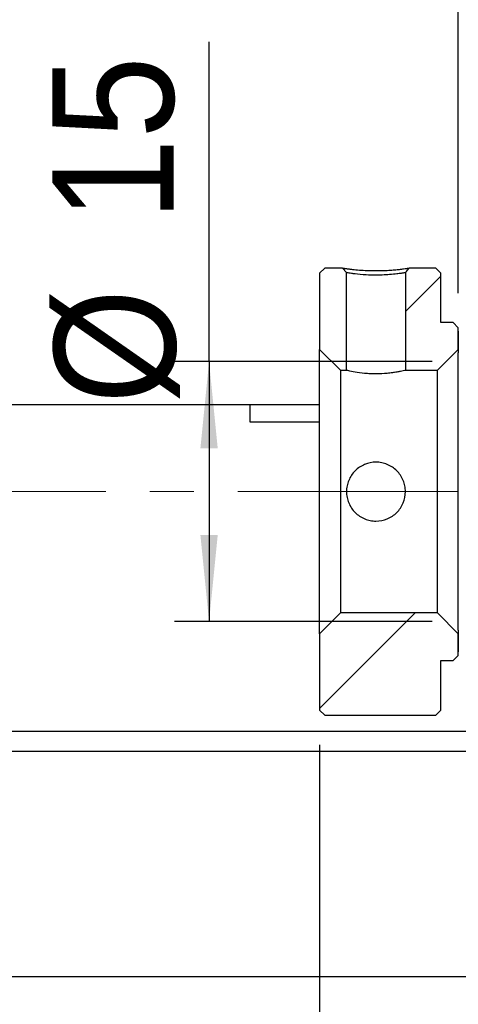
# Model space of a CAD drawing. Header units: millimetres. Extents: x 58 to 533, y 13 to 399.
# Tile 4 of 8: x 438 to 463, y 70 to 127. Entities that reach past the tile are written whole.
import ezdxf

# ---------------------------------------------------------------- set-up
doc = ezdxf.new("R2010")
doc.units = ezdxf.units.MM
doc.header["$LTSCALE"] = 2
doc.linetypes.add('CENTERX2', pattern=[20.32, 12.7, -2.54, 2.54, -2.54])
doc.layers.add('FORMAT', color=7, linetype='Continuous')
doc.styles.add('SLDTEXTSTYLE0', font='GOTHIC.TTF', dxfattribs={"width": 0.913})
doc.dimstyles.new('SLDDIMSTYLE2', dxfattribs={"dimtxt": 7, "dimasz": 5, "dimexe": 0, "dimexo": 0.0625, "dimgap": 1.75, "dimtad": 1, "dimrnd": 1e-09, "dimzin": 12, "dimdsep": 46, "dimtxsty": 'SLDTEXTSTYLE0', "dimsah": 1, "dimcen": 0.09, "dimadec": 0, "dimazin": 3, "dimtfac": 1, "dimtofl": 0, "dimtmove": 0, "dimatfit": 3, "dimfxl": 0, "dimfrac": 2, "dimtolj": 1, "dimtzin": 12, "dimarcsym": 0})
doc.dimstyles.new('SLDDIMSTYLE3', dxfattribs={"dimtxt": 7, "dimasz": 5, "dimexe": 0, "dimexo": 0.0625, "dimgap": 1.75, "dimtad": 1, "dimrnd": 1e-09, "dimzin": 12, "dimdsep": 46, "dimtxsty": 'SLDTEXTSTYLE0', "dimsah": 1, "dimcen": 0.09, "dimadec": 0, "dimazin": 3, "dimtfac": 1, "dimtmove": 0, "dimatfit": 0, "dimfxl": 0, "dimfrac": 2, "dimtolj": 1, "dimtzin": 12, "dimarcsym": 0})

# ---------------------------------------------------------------- blocks, each defined once
blk = doc.blocks.new('_D_12')
at = {"layer": 'FORMAT', "color": 7}
for p, q in [((455.19, 84.919), (455.19, 55.283)), ((495.19, 80.019), (495.19, 55.283)), ((495.19, 57.283), (455.19, 57.283))]:
    blk.add_line(p, q, dxfattribs=at)
for centre, start, end in [((481.786, 62.839), 153.4349, 206.5651), ((469.905, 62.839), 333.4349, 26.5651)]:
    blk.add_arc(centre, 12.424, start, end, dxfattribs=at)
for points in [[(455.19, 57.283), (460.19, 56.783), (460.19, 57.783)], [(495.19, 57.283), (490.19, 57.783), (490.19, 56.783)]]:
    blk.add_solid(points, dxfattribs=at)
at = {"layer": 'FORMAT', "color": 7, "insert": (470.673, 66.225), "char_height": 7, "attachment_point": 1, "style": 'SLDTEXTSTYLE0'}
blk.add_mtext('40', dxfattribs=at)
blk = doc.blocks.new('_D_13')
at = {"layer": 'FORMAT', "color": 7}
for p, q in [((501.19, 69.519), (501.19, 40.669)), ((402.19, 63.599), (402.19, 40.669)), ((501.19, 42.669), (402.19, 42.669))]:
    blk.add_line(p, q, dxfattribs=at)
for points in [[(402.19, 42.669), (407.19, 42.169), (407.19, 43.169)], [(501.19, 42.669), (496.19, 43.169), (496.19, 42.169)]]:
    blk.add_solid(points, dxfattribs=at)
at = {"layer": 'FORMAT', "color": 7, "insert": (448.327, 51.61), "char_height": 7, "attachment_point": 1, "style": 'SLDTEXTSTYLE0'}
blk.add_mtext('99', dxfattribs=at)
blk = doc.blocks.new('_D_15')
at = {"layer": 'FORMAT', "color": 7}
for p, q in [((448.813, 107.019), (448.813, 125.479)), ((461.69, 107.019), (446.813, 107.019)), ((448.813, 107.019), (448.813, 92.019)), ((461.69, 92.019), (446.813, 92.019))]:
    blk.add_line(p, q, dxfattribs=at)
for points in [[(448.813, 107.019), (448.313, 102.019), (449.313, 102.019)], [(448.813, 92.019), (449.313, 97.019), (448.313, 97.019)]]:
    blk.add_solid(points, dxfattribs=at)
at = {"layer": 'FORMAT', "color": 7, "char_height": 7, "attachment_point": 1, "rotation": 90, "style": 'SLDTEXTSTYLE0'}
for s, insert in [('15', (439.765, 115.135)), ('%%c', (439.872, 104.578))]:
    blk.add_mtext(s, dxfattribs=dict(at, insert=insert))
blk = doc.blocks.new('_D_16')
at = {"layer": 'FORMAT', "color": 7}
for p, q in [((463.19, 110.969), (463.19, 132.801)), ((473.19, 111.019), (473.19, 132.801)), ((463.19, 130.801), (452.19, 130.801)), ((463.19, 130.801), (473.19, 130.801)), ((473.19, 130.801), (484.19, 130.801))]:
    blk.add_line(p, q, dxfattribs=at)
for points in [[(463.19, 130.801), (458.19, 131.301), (458.19, 130.301)], [(473.19, 130.801), (478.19, 130.301), (478.19, 131.301)]]:
    blk.add_solid(points, dxfattribs=at)
at = {"layer": 'FORMAT', "color": 7, "insert": (462.515, 139.742), "char_height": 7, "attachment_point": 1, "style": 'SLDTEXTSTYLE0'}
blk.add_mtext('10', dxfattribs=at)

msp = doc.modelspace()

# ---------------------------------------------------------------- hatches: boundary and pattern name
at = {"linetype": 'Continuous', "lineweight": 18}
h = msp.add_hatch(dxfattribs=at)
h.set_pattern_fill('ANSI31', scale=2, style=0)
h.paths.add_polyline_path([(456.74, 112.153), (456.518, 112.419), (455.49, 112.419), (455.19, 112.119), (455.19, 107.719), (456.39, 106.519), (456.74, 106.519)], flags=0)
h = msp.add_hatch(dxfattribs=at)
h.set_pattern_fill('ANSI31', scale=2, style=0)
edge = h.paths.add_edge_path(flags=0)
edge.add_line((462.19, 112.119), (461.89, 112.419))
edge.add_line((461.89, 112.419), (460.362, 112.419))
edge.add_line((460.362, 112.419), (460.14, 112.153))
edge.add_line((460.14, 112.153), (460.14, 106.519))
edge.add_line((460.14, 106.519), (461.99, 106.519))
edge.add_line((461.99, 106.519), (463.19, 107.719))
edge.add_line((463.19, 107.719), (463.19, 108.969))
edge.add_line((463.19, 108.969), (462.89, 109.269))
edge.add_line((462.89, 109.269), (462.19, 109.269))
edge.add_line((462.19, 109.269), (462.19, 112.119))
h = msp.add_hatch(dxfattribs=at)
h.set_pattern_fill('ANSI31', scale=2, style=0)
edge = h.paths.add_edge_path(flags=0)
edge.add_line((472.69, 107.019), (473.19, 107.519))
edge.add_line((473.19, 107.519), (473.19, 108.769))
edge.add_line((473.19, 108.769), (472.69, 109.269))
edge.add_line((472.69, 109.269), (463.69, 109.269))
edge.add_arc((463.69, 108.769), 0.5, 90, 180)
edge.add_line((463.19, 108.769), (463.19, 107.519))
edge.add_arc((463.69, 107.519), 0.5, 180, 270)
edge.add_line((463.69, 107.019), (472.69, 107.019))
h = msp.add_hatch(dxfattribs=at)
h.set_pattern_fill('ANSI31', scale=2, style=0)
h.paths.add_polyline_path([(455.19, 86.919), (455.49, 86.619), (461.89, 86.619), (462.19, 86.919), (462.19, 89.769), (462.89, 89.769), (463.19, 90.069), (463.19, 91.319), (461.99, 92.519), (456.39, 92.519), (455.19, 91.319)], flags=0)
h = msp.add_hatch(dxfattribs=at)
h.set_pattern_fill('ANSI31', scale=2, style=0)
edge = h.paths.add_edge_path(flags=0)
edge.add_line((473.19, 91.519), (472.69, 92.019))
edge.add_line((472.69, 92.019), (463.69, 92.019))
edge.add_arc((463.69, 91.519), 0.5, 90, 180)
edge.add_line((463.19, 91.519), (463.19, 90.269))
edge.add_arc((463.69, 90.269), 0.5, 180, 270)
edge.add_line((463.69, 89.769), (472.69, 89.769))
edge.add_line((472.69, 89.769), (473.19, 90.269))
edge.add_line((473.19, 90.269), (473.19, 91.519))

# ---------------------------------------------------------------- linework, layer by layer
at = {"color": 7, "linetype": 'Continuous', "lineweight": 25}
for p, q in [((455.19, 112.119), (455.49, 112.419)), ((455.19, 112.119), (455.19, 107.719)), ((456.518, 112.419), (455.49, 112.419)), ((456.518, 112.419), (456.74, 112.153)), ((456.74, 106.519), (456.74, 112.153)), ((460.14, 112.153), (460.14, 106.519)), ((461.89, 112.419), (460.362, 112.419)), ((461.89, 112.419), (462.19, 112.119)), ((462.19, 109.269), (462.19, 112.119)), ((462.89, 109.269), (462.19, 109.269)), ((462.89, 109.269), (463.19, 108.969)), ((463.19, 107.719), (463.19, 108.969)), ((463.19, 108.769), (463.19, 107.519)), ((456.39, 106.519), (455.19, 107.719)), ((455.19, 91.319), (455.19, 107.719)), ((463.19, 107.719), (461.99, 106.519)), ((463.19, 91.519), (463.19, 107.519)), ((456.39, 106.519), (456.74, 106.519)), ((456.39, 106.519), (456.39, 92.519)), ((460.14, 106.519), (461.99, 106.519)), ((461.99, 92.519), (461.99, 106.519)), ((451.19, 104.519), (412.19, 104.519)), ((451.19, 103.519), (451.19, 104.519)), ((455.19, 104.519), (451.19, 104.519)), ((455.19, 103.519), (451.19, 103.519)), ((455.19, 91.319), (456.39, 92.519)), ((461.99, 92.519), (456.39, 92.519)), ((461.99, 92.519), (463.19, 91.319)), ((463.19, 91.519), (463.19, 90.269)), ((455.19, 91.319), (455.19, 86.919)), ((463.19, 90.069), (463.19, 91.319)), ((462.19, 89.769), (462.89, 89.769)), ((462.19, 86.919), (462.19, 89.769)), ((463.19, 90.069), (462.89, 89.769)), ((455.49, 86.619), (455.19, 86.919)), ((462.19, 86.919), (461.89, 86.619)), ((455.49, 86.619), (461.89, 86.619)), ((403.19, 85.695), (465.19, 85.695)), ((465.19, 84.519), (403.19, 84.519)), ((471.19, 71.519), (403.19, 71.519))]:
    msp.add_line(p, q, dxfattribs=at)
at = {"color": 7, "linetype": 'Continuous', "lineweight": 25, "flags": 128}
msp.add_lwpolyline([(460.14, 112.153), (460.2, 112.225), (460.26, 112.297), (460.362, 112.419)], dxfattribs=at)
at = {"color": 7, "linetype": 'Continuous', "lineweight": 25}
for points, knots in [([(456.518, 112.419), (456.519, 112.418), (456.521, 112.418), (456.535, 112.416), (456.559, 112.412), (456.591, 112.407), (456.633, 112.4), (456.685, 112.393), (456.745, 112.384), (456.815, 112.375), (456.895, 112.365), (456.983, 112.355), (457.163, 112.334), (457.464, 112.304), (457.935, 112.275), (458.396, 112.266), (458.817, 112.272), (459.18, 112.29), (459.516, 112.314), (459.808, 112.344), (460.047, 112.373), (460.205, 112.395), (460.3, 112.409), (460.352, 112.417), (460.359, 112.418), (460.362, 112.419)], [0, 0, 0, 0, 0.0239038, 0.0472722, 0.0702116, 0.0928339, 0.1152561, 0.1375983, 0.1599819, 0.1825275, 0.2053533, 0.228573, 0.252295, 0.336516, 0.4171729, 0.5005155, 0.5617813, 0.6241268, 0.6864345, 0.7484227, 0.8106193, 0.8739391, 0.9163885, 0.9581761, 1, 1, 1, 1]), ([(460.14, 112.153), (460.139, 112.153), (460.137, 112.152), (460.12, 112.149), (460.089, 112.143), (460.041, 112.135), (459.975, 112.124), (459.887, 112.112), (459.777, 112.097), (459.575, 112.071), (459.257, 112.039), (458.835, 112.013), (458.37, 112.001), (457.801, 112.023), (457.322, 112.067), (457.032, 112.106), (456.888, 112.127), (456.797, 112.142), (456.748, 112.151), (456.743, 112.152), (456.74, 112.153)], [0, 0, 0, 0, 0.024598, 0.051114, 0.079553, 0.109919, 0.142216, 0.176446, 0.212612, 0.250715, 0.34805, 0.431301, 0.500492, 0.609269, 0.74947, 0.809514, 0.86458, 0.914675, 0.95981, 1, 1, 1, 1]), ([(460.14, 106.519), (460.14, 106.519), (460.095, 106.507), (459.968, 106.479), (459.914, 106.467), (459.791, 106.442), (459.721, 106.428), (459.564, 106.401), (459.477, 106.387), (459.294, 106.362), (459.196, 106.35), (458.886, 106.321), (458.665, 106.309), (458.328, 106.309), (458.218, 106.312), (458, 106.322), (457.891, 106.33), (457.583, 106.36), (457.395, 106.387), (457.082, 106.442), (456.956, 106.469), (456.828, 106.498), (456.795, 106.505), (456.751, 106.516), (456.74, 106.519), (456.74, 106.519)], [0, 0, 0, 0, 0.125, 0.125, 0.1875, 0.1875, 0.25, 0.25, 0.3125, 0.3125, 0.375, 0.375, 0.5, 0.5, 0.5625, 0.5625, 0.625, 0.625, 0.75, 0.75, 0.875, 0.875, 0.9375, 0.9375, 1, 1, 1, 1]), ([(456.74, 99.519), (456.74, 99.631), (456.751, 99.742), (456.795, 99.96), (456.827, 100.068), (456.913, 100.274), (456.965, 100.371), (457.089, 100.556), (457.16, 100.643), (457.394, 100.877), (457.583, 101.003), (457.992, 101.173), (458.216, 101.218), (458.55, 101.219), (458.663, 101.207), (458.882, 101.164), (458.988, 101.132), (459.297, 101.003), (459.484, 100.878), (459.721, 100.642), (459.791, 100.557), (459.914, 100.373), (459.967, 100.273), (460.053, 100.068), (460.085, 99.962), (460.129, 99.743), (460.14, 99.63), (460.14, 99.297), (460.095, 99.072), (459.968, 98.765), (459.915, 98.666), (459.791, 98.481), (459.721, 98.396), (459.565, 98.239), (459.478, 98.167), (459.294, 98.044), (459.197, 97.992), (458.887, 97.863), (458.665, 97.819), (458.329, 97.818), (458.218, 97.829), (458, 97.873), (457.891, 97.906), (457.584, 98.033), (457.395, 98.16), (457.083, 98.472), (456.956, 98.66), (456.828, 98.967), (456.795, 99.075), (456.751, 99.295), (456.74, 99.406), (456.74, 99.519)], [0, 0, 0, 0, 0.03125, 0.03125, 0.0625, 0.0625, 0.09375, 0.09375, 0.125, 0.125, 0.1875, 0.1875, 0.25, 0.25, 0.28125, 0.28125, 0.3125, 0.3125, 0.375, 0.375, 0.40625, 0.40625, 0.4375, 0.4375, 0.46875, 0.46875, 0.5, 0.5, 0.5625, 0.5625, 0.59375, 0.59375, 0.625, 0.625, 0.65625, 0.65625, 0.6875, 0.6875, 0.75, 0.75, 0.78125, 0.78125, 0.8125, 0.8125, 0.875, 0.875, 0.9375, 0.9375, 0.96875, 0.96875, 1, 1, 1, 1])]:
    msp.add_open_spline(points, degree=3, knots=knots, dxfattribs=at)
at = {"layer": 'FORMAT', "color": 7, "linetype": 'CENTERX2', "lineweight": 18, "ltscale": 0.5}
msp.add_line((503.812, 99.519), (384.353, 99.519), dxfattribs=at)

# ---------------------------------------------------------------- dimensions: what is measured, and where the dimension line sits
at = {"layer": 'FORMAT', "color": 7}
dim = msp.add_linear_dim(base=(473.19, 130.801), p1=(463.19, 108.969), p2=(473.19, 109.019), dimstyle='SLDDIMSTYLE3', dxfattribs=at)
dim.commit()
dim.dimension.update_dxf_attribs({"geometry": '_D_16', "text_midpoint": (467.687, 130.801), "dimtype": 160})
dim = msp.add_linear_dim(base=(448.813, 92.019), p1=(463.69, 107.019), p2=(463.69, 92.019), angle=90, text='%%c<>', dimstyle='SLDDIMSTYLE2', dxfattribs=at)
dim.commit()
dim.dimension.update_dxf_attribs({"geometry": '_D_15', "text_midpoint": (448.813, 115.029), "dimtype": 160})
dim = msp.add_linear_dim(base=(455.19, 57.283), p1=(495.19, 82.019), p2=(455.19, 86.919), text='(<>)', dimstyle='SLDDIMSTYLE3', dxfattribs=at)
dim.commit()
dim.dimension.update_dxf_attribs({"geometry": '_D_12', "text_midpoint": (475.846, 57.283), "dimtype": 160})
dim = msp.add_linear_dim(base=(402.19, 42.669), p1=(501.19, 71.519), p2=(402.19, 65.599), angle=0, dimstyle='SLDDIMSTYLE2', dxfattribs=at)
dim.commit()
dim.dimension.update_dxf_attribs({"geometry": '_D_13', "text_midpoint": (453.5, 42.669), "dimtype": 160})

doc.saveas('drawing.dxf')
